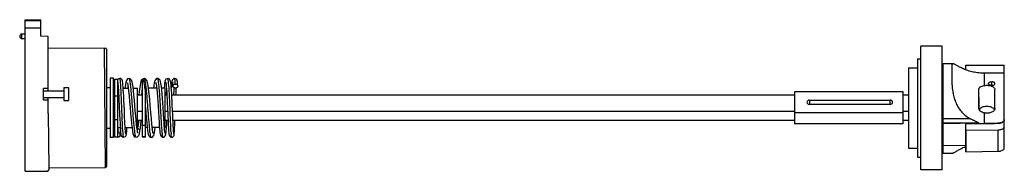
# Model space of a CAD drawing. Header units: millimetres. Extents: x 88 to 686, y 488 to 580.
import ezdxf

# ---------------------------------------------------------------- set-up
doc = ezdxf.new("R2010")
doc.units = ezdxf.units.MM
doc.header["$LTSCALE"] = 69.427808
doc.layers.get('0').update_dxf_attribs({"linetype": 'CONTINUOUS'})

msp = doc.modelspace()

# ---------------------------------------------------------------- linework, layer by layer
at = {"color": 7, "linetype": 'Continuous'}
for p, q in [((91.04, 487.85), (91.04, 579.85)), ((91.04, 579.85), (100.54, 579.85)), ((91.04, 579.35), (100.54, 579.35)), ((91.04, 574.96), (100.54, 574.96)), ((100.54, 569.78), (100.54, 579.85)), ((87.79, 570.35), (88.79, 571.35)), ((87.79, 570.35), (87.79, 569.35)), ((87.79, 569.35), (88.79, 568.35)), ((88.79, 571.35), (88.79, 568.35)), ((88.79, 571.35), (91.04, 571.35)), ((104.97, 569.74), (100.54, 569.78)), ((105.19, 536.7), (105.19, 569.38)), ((88.79, 568.35), (91.04, 568.35)), ((105.19, 562.85), (139.94, 562.55)), ((139.94, 490.15), (139.31, 562.55)), ((648.34, 563.77), (635.44, 563.77)), ((635.44, 488.77), (635.44, 563.77)), ((648.34, 488.77), (648.34, 563.77)), ((140.54, 561.95), (140.54, 490.75)), ((627.94, 550.59), (633.44, 550.59)), ((627.94, 550.59), (627.94, 501.95)), ((633.44, 556.12), (635.44, 556.12)), ((633.44, 556.12), (633.44, 496.42)), ((648.34, 551.61), (648.74, 551.61)), ((654.93, 553.16), (648.74, 553.16)), ((648.74, 553.16), (648.74, 498.94)), ((662.76, 552.24), (686.06, 552.24)), ((662.76, 549.45), (662.76, 552.24)), ((686.06, 519.18), (686.06, 552.24)), ((686.16, 501.82), (686.16, 552.16)), ((674.03, 539.91), (674.03, 547.38)), ((686.06, 547.38), (674.03, 547.37)), ((114.69, 538.62), (114.69, 530.77)), ((114.69, 538.62), (117.09, 538.62)), ((117.09, 538.57), (117.09, 538.62)), ((117.59, 538.57), (117.09, 538.57)), ((117.59, 530.83), (117.59, 538.57)), ((140.54, 538.78), (142.86, 538.78)), ((142.86, 544.34), (142.86, 508.34)), ((144.86, 544.34), (142.86, 544.34)), ((144.86, 508.34), (144.86, 544.34)), ((144.86, 538.78), (145.36, 538.78)), ((145.36, 543.85), (145.36, 508.85)), ((145.36, 543.85), (147.36, 543.85)), ((147.92, 544.03), (147.36, 543.5)), ((147.36, 508.85), (147.36, 543.85)), ((148.67, 544.23), (147.92, 544.03)), ((154.24, 544.2), (154.24, 544.2)), ((163.46, 544.22), (162.02, 543.55)), ((162.24, 543.85), (162.24, 508.85)), ((162.24, 543.85), (162.4, 543.85)), ((164.26, 543.96), (163.37, 544.23)), ((163.37, 544.23), (163.37, 544.23)), ((163.37, 544.23), (163.46, 544.22)), ((177.74, 544.22), (177.93, 544.21)), ((178.3, 541.29), (178.29, 541.37)), ((180.02, 539.46), (179.94, 538.25)), ((180.11, 540.7), (180.02, 539.46)), ((180.19, 541.64), (180.11, 540.7)), ((678.53, 539.98), (678.53, 542.19)), ((102.19, 531.13), (102.19, 538.17)), ((105.19, 538.17), (102.19, 538.17)), ((102.19, 536.7), (114.69, 536.7)), ((102.19, 532.7), (114.69, 532.7)), ((105.19, 522.82), (105.19, 532.7)), ((147.36, 533.4), (145.36, 533.4)), ((147.36, 538.35), (147.72, 538.35)), ((150.71, 538.35), (153.77, 538.35)), ((156.77, 538.35), (159.36, 538.35)), ((159.36, 514.35), (159.36, 538.35)), ((162.24, 534.01), (159.36, 534.01)), ((161.76, 534.27), (161.75, 534.2)), ((164.24, 508.85), (164.24, 536.3)), ((170.99, 538.35), (166.04, 538.35)), ((176.24, 538.35), (173.98, 538.35)), ((176.24, 514.35), (176.24, 538.35)), ((177.24, 534.01), (176.24, 534.01)), ((177.13, 535.85), (177.25, 533.72)), ((558.74, 534.01), (180.23, 534.01)), ((624.74, 536.02), (558.74, 536.02)), ((558.74, 536.02), (558.74, 516.56)), ((624.74, 516.56), (624.74, 536.02)), ((627.94, 534.01), (624.74, 534.01)), ((670.69, 532.65), (670.69, 526.05)), ((680.48, 525.92), (680.48, 537.24)), ((102.19, 531.13), (105.19, 531.13)), ((114.69, 530.77), (117.09, 530.77)), ((117.09, 530.77), (117.09, 530.83)), ((117.09, 530.83), (117.59, 530.83)), ((167.82, 519.45), (167.12, 527.8)), ((171.86, 527.55), (172.32, 520.33)), ((175.38, 519.29), (174.9, 526.67)), ((567.74, 531.03), (616.74, 531.03)), ((567.74, 531.03), (567.74, 528.39)), ((616.74, 528.39), (567.74, 528.39)), ((616.74, 528.39), (616.74, 531.03)), ((105.19, 522.82), (105.48, 489.85)), ((162.24, 524.07), (159.36, 524.07)), ((164.24, 526.54), (164.74, 520.51)), ((177.73, 524.07), (176.24, 524.07)), ((177.62, 526.55), (178, 517.88)), ((558.74, 524.07), (180.71, 524.07)), ((624.74, 523.41), (558.74, 523.41)), ((627.94, 524.07), (624.74, 524.07)), ((674.03, 516.85), (674.03, 523.24)), ((145.36, 519.22), (147.36, 519.22)), ((162.24, 518.68), (159.36, 518.68)), ((161.34, 516.04), (161.63, 518.74)), ((164.24, 515.67), (162.24, 515.67)), ((177.97, 518.68), (176.24, 518.68)), ((177.25, 517.89), (177.3, 518.68)), ((558.74, 518.68), (180.95, 518.68)), ((624.74, 516.56), (558.74, 516.56)), ((627.94, 518.68), (624.74, 518.68)), ((665.7, 519.77), (648.74, 519.77)), ((670.61, 517.13), (648.74, 517.13)), ((670.19, 516.97), (648.74, 516.6)), ((662.76, 516.62), (672.16, 516.76)), ((662.76, 499.67), (662.76, 516.62)), ((674.03, 516.85), (674.03, 516.82)), ((686.06, 514.38), (686.06, 518.93)), ((686.16, 519.1), (686.16, 519.09)), ((686.16, 519.09), (686.16, 519.08)), ((140.54, 513.92), (142.86, 513.92)), ((144.86, 513.92), (145.36, 513.92)), ((145.36, 508.85), (147.36, 508.85)), ((147.36, 514.35), (148.92, 514.35)), ((148.95, 511.12), (148.99, 513.2)), ((149.35, 509.96), (149.52, 509.43)), ((149.52, 509.43), (150.18, 508.7)), ((150.18, 508.7), (150.95, 508.49)), ((151.91, 514.35), (156.04, 514.35)), ((159.04, 514.35), (159.36, 514.35)), ((159.28, 512.62), (159.06, 514.18)), ((160.81, 512.17), (160.81, 512.17)), ((162.24, 508.9), (164.24, 508.9)), ((162.24, 508.85), (164.24, 508.85)), ((165.33, 514.35), (164.24, 514.35)), ((172.75, 514.35), (168.32, 514.35)), ((176.24, 514.35), (175.74, 514.35)), ((662.76, 512.53), (663.04, 512.53)), ((682.37, 512.83), (663.04, 512.53)), ((663.04, 499.67), (663.04, 512.53)), ((682.37, 499.97), (682.37, 512.83)), ((144.86, 508.34), (142.86, 508.34)), ((150.95, 508.49), (150.84, 508.49)), ((158.55, 508.47), (158.55, 508.47)), ((167.71, 508.48), (167.71, 508.48)), ((662.76, 503.54), (648.74, 503.35)), ((627.94, 501.95), (633.44, 501.95)), ((648.34, 500.92), (648.74, 500.92)), ((648.74, 498.94), (654.87, 498.94)), ((662.76, 499.67), (663.04, 499.67)), ((663.04, 499.68), (682.37, 499.97)), ((633.44, 496.42), (635.44, 496.42)), ((91.04, 487.85), (105.19, 487.85)), ((105.19, 487.85), (105.19, 488.45)), ((105.49, 488.45), (105.19, 488.45)), ((105.48, 489.85), (139.94, 490.15)), ((105.48, 489.85), (105.49, 488.45)), ((648.34, 488.77), (635.44, 488.77))]:
    msp.add_line(p, q, dxfattribs=at)
for points in [[(147.39, 541.88), (147.46, 541.4), (147.53, 540.69), (147.62, 539.74), (147.71, 538.54)], [(147.71, 538.54), (147.8, 537.07), (147.9, 535.34)], [(150.45, 541.55), (150.35, 542.28), (150.25, 542.83), (150.05, 543.38), (149.23, 544.12), (148.67, 544.23)], [(151.11, 530.96), (150.99, 533.35), (150.88, 535.59), (150.76, 537.58), (150.65, 539.25), (150.55, 540.56), (150.45, 541.55)], [(154.24, 544.2), (153.29, 543.88), (152.61, 543), (152.31, 542.03), (152.06, 540.62), (151.81, 538.69), (151.77, 538.35)], [(153.15, 541.78), (153.26, 541.43), (153.47, 540.42), (153.72, 538.77), (153.99, 536.5), (154.28, 533.61), (154.59, 530.21), (154.91, 526.54), (155.21, 522.88), (155.51, 519.51), (155.79, 516.57), (156.06, 514.15), (156.32, 512.24), (156.58, 510.81), (156.89, 509.75), (157.6, 508.79), (158.55, 508.47)], [(159.06, 514.18), (158.82, 516.19), (158.58, 518.62), (158.33, 521.42), (158.06, 524.5), (157.79, 527.75), (157.52, 530.98), (157.24, 534.03), (156.96, 536.77), (156.68, 539.09), (156.41, 540.9), (156.14, 542.21), (155.82, 543.13), (154.99, 544.01), (154.24, 544.2)], [(162.02, 543.55), (161.49, 542.5), (161.12, 541.06), (160.75, 538.96), (160.38, 536.14), (160.19, 534.48)], [(167.12, 527.8), (166.79, 531.44), (166.46, 534.86), (166.12, 537.8), (165.79, 540.12), (165.45, 541.8), (165.08, 542.96), (164.26, 543.96)], [(171.56, 544.22), (170.88, 544.07), (170.02, 543.21), (169.73, 542.4), (169.49, 541.29), (169.26, 539.79), (169.09, 538.35)], [(170.42, 541.84), (170.49, 541.62), (170.65, 540.84), (170.84, 539.59), (171.04, 537.88), (171.25, 535.74), (171.45, 533.25), (171.66, 530.48), (171.86, 527.55)], [(174.9, 526.67), (174.72, 529.41), (174.52, 532.16), (174.32, 534.82), (174.1, 537.28), (173.87, 539.4), (173.64, 541.05), (173.41, 542.26), (173.12, 543.13), (172.33, 544.02), (171.56, 544.22)], [(176, 542.37), (175.85, 541.47), (175.69, 540.2), (175.53, 538.52)], [(177.93, 544.21), (176.65, 543.77), (176.19, 543.05), (176, 542.37)], [(176.5, 541.98), (176.52, 541.91), (176.61, 541.41), (176.73, 540.53), (176.86, 539.29), (176.99, 537.73), (177.13, 535.85)], [(178.92, 543.68), (177.66, 544.22), (177.74, 544.22)], [(179.48, 542.34), (179.31, 543), (178.92, 543.68)], [(180.54, 527.83), (180.43, 530.29), (180.3, 532.75), (180.16, 535.08), (180.03, 537.16), (179.89, 538.92), (179.76, 540.35), (179.62, 541.47), (179.48, 542.34)], [(181.94, 544.22), (181.46, 544.14), (180.59, 543.42), (180.38, 542.87), (180.28, 542.34), (180.19, 541.64)], [(180.59, 542.14), (180.61, 542.05), (180.63, 541.9), (180.7, 541.38), (180.76, 540.61), (180.83, 539.59), (180.84, 539.49)], [(183.03, 543.75), (181.83, 544.21), (181.94, 544.22)], [(183.74, 540.81), (183.67, 541.68), (183.59, 542.35), (183.55, 542.62), (183.43, 543.1), (183.03, 543.75)], [(147.9, 535.34), (148, 533.37), (148.11, 531.19)], [(177.25, 533.72), (177.38, 531.41), (177.5, 528.99), (177.62, 526.55)], [(182.72, 534.01), (182.78, 535.36), (182.87, 537.06), (182.95, 538.51)], [(148.11, 531.19), (148.28, 527.52), (148.52, 522.06)], [(151.58, 520.44), (151.38, 524.88), (151.11, 530.96)], [(181.05, 516.61), (180.89, 520.14), (180.8, 522.16), (180.54, 527.83)], [(148.52, 522.06), (148.64, 519.46), (148.75, 517.19), (148.86, 515.26), (148.96, 513.66), (149.06, 512.36), (149.15, 511.33)], [(152.27, 510.62), (152.25, 510.69), (152.19, 511.06), (152.11, 511.69), (152.03, 512.58), (151.95, 513.71), (151.86, 515.08), (151.77, 516.67), (151.68, 518.46), (151.58, 520.44)], [(160.81, 512.17), (160.94, 512.95), (161.34, 516.04)], [(164.74, 520.51), (165.01, 517.45), (165.26, 514.91)], [(165.26, 514.91), (165.49, 512.89), (165.71, 511.36), (165.93, 510.27), (166.21, 509.46), (167.09, 508.61), (167.71, 508.48)], [(168.88, 510.82), (168.83, 510.98), (168.68, 511.69), (168.49, 512.91), (168.29, 514.62), (168.07, 516.8), (167.82, 519.45)], [(172.32, 520.33), (172.49, 517.82), (172.64, 515.66), (172.78, 513.89), (172.91, 512.48), (173.03, 511.38), (173.15, 510.54)], [(175.77, 513.93), (175.65, 515.45), (175.52, 517.24), (175.38, 519.29)], [(176.64, 510.59), (176.76, 511.47), (176.88, 512.64), (177, 514.1), (177.12, 515.86), (177.25, 517.89)], [(178, 517.88), (178.08, 516.16), (178.16, 514.66), (178.23, 513.38), (178.3, 512.3), (178.36, 511.42)], [(181.46, 510.49), (181.46, 510.52), (181.42, 510.79), (181.37, 511.28), (181.32, 511.95), (181.26, 512.81), (181.19, 513.86), (181.12, 515.13), (181.05, 516.61)], [(181.83, 511.74), (181.89, 512.8), (181.96, 514.11), (182.03, 515.67), (182.1, 517.47), (182.15, 518.68)], [(148.44, 508.9), (148.77, 509.35), (148.9, 509.81), (148.91, 509.98), (148.92, 510.15), (148.93, 510.38), (148.95, 511.12)], [(149.15, 511.33), (149.24, 510.56), (149.35, 509.96)], [(150.84, 508.49), (152.07, 508.97), (152.48, 509.68), (152.62, 510.28), (152.73, 511.05)], [(152.73, 511.05), (152.84, 512.08), (152.96, 513.41), (153.04, 514.35)], [(158.55, 508.47), (159.29, 508.66), (160.13, 509.54), (160.31, 509.98), (160.6, 511.07), (160.81, 512.17)], [(159.65, 510.89), (159.64, 510.92), (159.48, 511.51), (159.28, 512.62)], [(167.71, 508.48), (168.41, 508.65), (169.23, 509.51), (169.49, 510.3), (169.7, 511.34), (169.89, 512.74), (170.07, 514.35)], [(173.15, 510.54), (173.29, 509.88), (173.52, 509.3), (174.38, 508.57), (174.89, 508.48)], [(174.89, 508.48), (175.49, 508.61), (176.29, 509.34), (176.51, 509.93), (176.64, 510.59)], [(176.17, 510.68), (176.17, 510.69), (176.1, 511.04), (176, 511.72), (175.89, 512.69), (175.77, 513.93)], [(178.36, 511.42), (178.42, 510.73), (178.49, 510.2), (178.56, 509.78), (178.75, 509.27), (179.62, 508.55), (180.09, 508.47)], [(180.09, 508.47), (180.64, 508.58), (181.45, 509.31), (181.62, 509.83), (181.7, 510.31), (181.76, 510.92), (181.83, 511.74)]]:
    msp.add_lwpolyline(points, dxfattribs=at)
for centre, radius, start, end in [((104.78, 569.38), 0.411, 0, 61.46158), ((139.94, 561.95), 0.6, 359.98165, 89.50242), ((91.31, 536.92), 57.96, 4.6784, 5.28529), ((162.4, 543.64), 0.205, 82.36981, 89.97485), ((163.37, 544.08), 0.144, 79.65869, 89.94784), ((23.26, 522.17), 142.35, 5.85692, 6.64235), ((198.93, 534.37), 28.46, 170.02265, 171.33364), ((134.91, 536.58), 37.68, 7.82045, 7.97351), ((177.74, 544.17), 0.0546, 82.15418, 89.96406), ((126.96, 536.45), 51.57, 5.473, 6.28192), ((79.08, 534.87), 103.42, 3.27038, 3.57616), ((61.59, 532.57), 609.1, 359.39561, 0.00696), ((56.34, 532.63), 614.36, 0.00162, 0.45339), ((673.69, 540.62), 23.91, 261.57353, 266.32111), ((679.13, 523.91), 10.89, 218.52882, 219.13932), ((673.71, 540.88), 24.03, 262.74638, 270.74818), ((622.92, 4268.57), 3752.07, 270.78044, 270.90627), ((713.52, -1688.75), 2205.93, 90.81174, 91.02576), ((680.97, 516.91), 1.29, 1.92445, 2.65156), ((684.81, 519.1), 1.35, 358.96756, 359.52036), ((147.46, 510.07), 1.59, 229.65606, 242.90924), ((199.14, 514.67), 48.72, 184.35097, 185.25264), ((159.34, 512.02), 1.62, 90.03776, 97.48035), ((128.32, 519.54), 31.58, 349.23484, 350.21847), ((208.74, 516.41), 42.01, 187.39224, 187.88662), ((126.87, 519.81), 41.94, 351.80819, 352.28842), ((226.3, 515.94), 52.1, 185.46816, 186.1166), ((297.8, 518.23), 118.22, 183.34242, 183.49431), ((262, 516.01), 82.35, 183.47143, 183.93027), ((675.17, 471.98), 33.33, 111.41212, 111.9134), ((139.94, 490.75), 0.6, 270.74999, 360)]:
    msp.add_arc(centre, radius, start, end, dxfattribs=at)
for points, knots in [([(654.93, 553.16), (654.85, 553.16), (654.69, 553.13), (654.5, 552.96), (654.38, 552.69), (654.3, 552.34), (654.25, 551.89), (654.22, 551.35), (654.2, 550.71), (654.19, 549.69), (654.18, 548.19), (654.19, 546.14), (654.22, 543.79), (654.31, 541.17), (654.53, 538.33), (654.95, 535.32), (655.65, 532.23), (656.74, 529.14), (658.29, 526.21), (660.32, 523.57), (662.8, 521.37), (664.7, 520.24), (665.7, 519.77)], [0, 0, 0, 0, 0.006197, 0.012188, 0.019518, 0.02898, 0.040849, 0.055201, 0.072017, 0.091249, 0.13671, 0.191018, 0.253462, 0.323069, 0.398782, 0.47945, 0.563794, 0.650429, 0.738036, 0.82566, 0.912926, 1, 1, 1, 1]), ([(673.24, 547.39), (672.07, 547.42), (669.77, 547.57), (666.45, 548.2), (663.42, 549.12), (660.79, 550.2), (658.63, 551.29), (657.16, 552.13), (656.22, 552.66), (655.7, 552.93), (655.29, 553.11), (655.03, 553.16), (654.93, 553.16)], [0, 0, 0, 0, 0.18035, 0.355222, 0.520013, 0.668723, 0.794796, 0.892791, 0.930364, 0.960366, 0.983246, 1, 1, 1, 1]), ([(686.16, 552.16), (686.16, 552.18), (686.14, 552.23), (686.09, 552.24), (686.06, 552.24)], [0, 0, 0, 0, 0.466223, 1, 1, 1, 1]), ([(149.02, 542.26), (148.99, 542.54), (148.94, 543.02), (148.86, 543.66), (148.78, 543.99), (148.72, 544.23), (148.67, 544.23)], [0, 0, 0, 0, 0.420806, 0.730197, 0.92321, 1, 1, 1, 1]), ([(150.57, 510.98), (150.4, 513.15), (150.1, 519.77), (149.76, 528.47), (149.4, 536.52), (149.2, 540.12), (149.07, 541.65)], [0, 0, 0, 0, 0.212562, 0.647902, 0.850273, 1, 1, 1, 1]), ([(153.61, 539.53), (153.6, 539.46), (153.54, 539.15), (153.49, 538.84), (153.46, 538.61)], [0, 0, 0, 0, 0.231791, 1, 1, 1, 1]), ([(154.91, 542.17), (154.86, 542.47), (154.77, 542.97), (154.6, 543.62), (154.47, 544.01), (154.31, 544.2), (154.24, 544.2)], [0, 0, 0, 0, 0.412143, 0.712582, 0.903702, 1, 1, 1, 1]), ([(157.68, 512.1), (157.39, 514.4), (156.94, 519.64), (156.33, 527.67), (155.79, 534.53), (155.31, 539.32), (155.06, 541.31), (154.91, 542.17)], [0, 0, 0, 0, 0.230483, 0.521787, 0.800345, 0.913813, 1, 1, 1, 1]), ([(163.92, 538.63), (163.81, 539.35), (163.6, 540.64), (163.26, 542.25), (162.94, 543.25), (162.66, 543.72), (162.5, 543.84), (162.43, 543.84)], [0, 0, 0, 0, 0.400267, 0.703348, 0.901084, 0.961035, 1, 1, 1, 1]), ([(164.66, 538.64), (164.56, 539.41), (164.39, 540.77), (164.1, 542.49), (163.83, 543.56), (163.6, 544.07), (163.47, 544.21), (163.4, 544.22)], [0, 0, 0, 0, 0.40319, 0.708169, 0.90689, 0.965408, 1, 1, 1, 1]), ([(164.24, 536.3), (164.21, 536.51), (164.11, 537.28), (164, 538.06), (163.92, 538.63)], [0, 0, 0, 0, 0.262574, 1, 1, 1, 1]), ([(172.22, 541.81), (172.17, 542.16), (172.09, 542.75), (171.92, 543.53), (171.79, 543.97), (171.63, 544.22), (171.56, 544.22)], [0, 0, 0, 0, 0.411091, 0.715907, 0.909874, 1, 1, 1, 1]), ([(174.44, 510.98), (174.23, 513.14), (173.91, 518.27), (173.45, 526.34), (173.01, 533.47), (172.6, 538.59), (172.37, 540.77), (172.24, 541.71)], [0, 0, 0, 0, 0.212016, 0.499663, 0.787295, 0.907327, 1, 1, 1, 1]), ([(178.21, 542.09), (178.18, 542.4), (178.12, 542.92), (178.01, 543.6), (177.91, 543.98), (177.81, 544.21), (177.75, 544.22)], [0, 0, 0, 0, 0.414369, 0.721099, 0.914618, 1, 1, 1, 1]), ([(179.78, 511.34), (179.66, 513.48), (179.45, 518.46), (179.14, 526.29), (178.79, 534.13), (178.5, 539.14), (178.3, 541.29)], [0, 0, 0, 0, 0.214709, 0.498868, 0.783644, 1, 1, 1, 1]), ([(180.84, 539.49), (180.83, 539.66), (180.89, 540.01), (181.24, 540.43), (181.75, 540.7), (182.14, 540.77), (182.34, 540.77)], [0, 0, 0, 0, 0.225136, 0.463772, 0.725804, 1, 1, 1, 1]), ([(182.32, 538.35), (181.96, 538.35), (181.42, 538.52), (180.94, 539.02), (180.85, 539.34), (180.84, 539.49)], [0, 0, 0, 0, 0.531374, 0.773269, 1, 1, 1, 1]), ([(181.56, 538.78), (181.53, 538.46), (181.42, 536.92), (181.34, 535.37), (181.28, 534.16)], [0, 0, 0, 0, 0.209428, 1, 1, 1, 1]), ([(181.95, 544.22), (181.95, 544.22), (181.94, 544.22), (181.94, 544.22), (181.94, 544.22)], [0, 0, 0, 0, 0.508944, 1, 1, 1, 1]), ([(182.31, 541.33), (182.28, 541.73), (182.23, 542.44), (182.16, 543.25), (182.09, 543.74), (182.05, 543.98), (182.01, 544.13), (181.97, 544.21), (181.95, 544.22)], [0, 0, 0, 0, 0.416908, 0.726558, 0.838403, 0.920598, 0.973706, 1, 1, 1, 1]), ([(183.82, 539.63), (183.83, 539.47), (183.77, 539.12), (183.43, 538.7), (182.92, 538.42), (182.52, 538.35), (182.32, 538.35)], [0, 0, 0, 0, 0.225134, 0.463778, 0.725812, 1, 1, 1, 1]), ([(182.34, 540.77), (182.7, 540.77), (183.25, 540.61), (183.72, 540.11), (183.81, 539.79), (183.82, 539.63)], [0, 0, 0, 0, 0.53138, 0.773269, 1, 1, 1, 1]), ([(670.67, 537.49), (670.67, 537.63), (670.71, 537.93), (670.89, 538.34), (671.19, 538.71), (671.75, 539.18), (672.72, 539.62), (673.56, 539.83), (674.03, 539.91)], [0, 0, 0, 0, 0.096688, 0.19467, 0.299249, 0.414453, 0.683356, 1, 1, 1, 1]), ([(674.03, 539.91), (674.78, 540.05), (675.94, 540.09), (677.42, 539.86), (678.43, 539.54), (679.29, 539.1), (679.95, 538.56), (680.38, 537.93), (680.48, 537.46), (680.48, 537.24)], [0, 0, 0, 0, 0.298657, 0.445441, 0.583252, 0.708044, 0.817749, 0.913356, 1, 1, 1, 1]), ([(676.58, 541.09), (676.58, 541.16), (676.61, 541.31), (676.73, 541.53), (676.91, 541.72), (677.26, 541.95), (677.81, 542.14), (678.28, 542.19), (678.53, 542.19)], [0, 0, 0, 0, 0.089718, 0.186118, 0.293783, 0.414609, 0.691967, 1, 1, 1, 1]), ([(678.53, 539.98), (678.28, 539.98), (677.81, 540.04), (677.26, 540.23), (676.92, 540.46), (676.73, 540.65), (676.61, 540.86), (676.58, 541.02), (676.58, 541.09)], [0, 0, 0, 0, 0.307998, 0.585372, 0.706213, 0.813891, 0.910294, 1, 1, 1, 1]), ([(680.48, 541.09), (680.48, 541.16), (680.45, 541.31), (680.34, 541.53), (680.15, 541.72), (679.81, 541.95), (679.26, 542.15), (678.78, 542.19), (678.53, 542.19)], [0, 0, 0, 0, 0.089697, 0.186082, 0.293769, 0.414661, 0.6919, 1, 1, 1, 1]), ([(678.53, 539.98), (678.78, 539.99), (679.26, 540.03), (679.81, 540.23), (680.15, 540.46), (680.34, 540.65), (680.46, 540.86), (680.48, 541.02), (680.48, 541.09)], [0, 0, 0, 0, 0.308048, 0.585433, 0.706251, 0.813913, 0.910301, 1, 1, 1, 1]), ([(162.24, 537.63), (162.19, 537.37), (162.02, 536.26), (161.87, 535.14), (161.76, 534.27)], [0, 0, 0, 0, 0.225664, 1, 1, 1, 1]), ([(167.08, 511.01), (166.87, 512.65), (166.51, 516.54), (166.02, 522.87), (165.5, 529.79), (165.1, 534.46), (164.87, 536.7)], [0, 0, 0, 0, 0.193141, 0.454069, 0.738673, 1, 1, 1, 1]), ([(177.04, 537.44), (177.01, 537.19), (176.91, 536.08), (176.82, 534.96), (176.76, 534.1)], [0, 0, 0, 0, 0.227005, 1, 1, 1, 1]), ([(567.74, 531.03), (567.36, 531.03), (566.6, 530.79), (566.24, 530.05), (566.24, 529.71)], [0, 0, 0, 0, 0.522752, 1, 1, 1, 1]), ([(566.24, 529.71), (566.24, 529.37), (566.6, 528.63), (567.36, 528.39), (567.74, 528.39)], [0, 0, 0, 0, 0.477248, 1, 1, 1, 1]), ([(618.24, 529.71), (618.24, 530.05), (617.87, 530.79), (617.11, 531.03), (616.74, 531.03)], [0, 0, 0, 0, 0.477248, 1, 1, 1, 1]), ([(616.74, 528.39), (617.11, 528.39), (617.87, 528.63), (618.24, 529.37), (618.24, 529.71)], [0, 0, 0, 0, 0.522752, 1, 1, 1, 1]), ([(680.27, 525.21), (680.13, 525.46), (679.71, 525.95), (678.84, 526.51), (677.76, 526.92), (676.53, 527.16), (675.23, 527.21), (673.96, 527.07), (672.79, 526.74), (672.1, 526.39), (671.8, 526.18)], [0, 0, 0, 0, 0.094407, 0.204709, 0.330327, 0.467135, 0.609146, 0.749559, 0.881659, 1, 1, 1, 1]), ([(674.03, 523.24), (673.56, 523.33), (672.68, 523.6), (671.73, 524.2), (671.17, 524.79), (670.88, 525.23), (670.7, 525.69), (670.66, 526), (670.66, 526.15)], [0, 0, 0, 0, 0.302092, 0.57303, 0.694116, 0.80493, 0.905913, 1, 1, 1, 1]), ([(671.8, 526.18), (671.71, 526.11), (671.39, 525.84), (671.12, 525.52), (670.97, 525.26)], [0, 0, 0, 0, 0.267992, 1, 1, 1, 1]), ([(680.48, 525.92), (680.48, 525.69), (680.38, 525.22), (679.95, 524.59), (679.29, 524.05), (678.44, 523.61), (677.43, 523.29), (675.95, 523.05), (674.78, 523.1), (674.03, 523.24)], [0, 0, 0, 0, 0.086606, 0.182075, 0.291667, 0.416411, 0.554223, 0.701069, 1, 1, 1, 1]), ([(160.06, 518.62), (160.01, 518.2), (159.82, 516.71), (159.62, 515.23), (159.44, 514.17)], [0, 0, 0, 0, 0.283973, 1, 1, 1, 1]), ([(665.7, 519.77), (666.12, 519.54), (666.76, 519.21), (667.62, 518.78), (668.26, 518.46), (668.9, 518.14), (669.42, 517.88), (669.83, 517.67), (670.12, 517.51), (670.39, 517.34), (670.55, 517.21), (670.61, 517.13)], [0, 0, 0, 0, 0.258764, 0.387722, 0.515983, 0.643149, 0.768522, 0.830078, 0.890297, 0.948028, 1, 1, 1, 1]), ([(670.19, 516.97), (670.23, 516.97), (670.32, 516.97), (670.45, 516.98), (670.57, 517), (670.63, 517), (670.69, 517.03), (670.68, 517.04)], [0, 0, 0, 0, 0.260537, 0.520359, 0.778167, 0.904405, 1, 1, 1, 1]), ([(672.16, 516.76), (672.47, 516.76), (673.1, 516.79), (673.72, 516.82), (674.03, 516.82)], [0, 0, 0, 0, 0.500084, 1, 1, 1, 1]), ([(686.06, 519.18), (686.06, 519.04), (686.01, 518.74), (685.78, 518.32), (685.42, 517.94), (684.76, 517.48), (683.69, 517.09), (682.76, 516.98), (682.27, 516.97)], [0, 0, 0, 0, 0.090054, 0.186643, 0.29425, 0.414828, 0.691625, 1, 1, 1, 1]), ([(682.27, 516.95), (682.73, 516.96), (683.61, 517.06), (684.62, 517.41), (685.28, 517.81), (685.66, 518.15), (685.93, 518.52), (686.04, 518.79), (686.06, 518.93)], [0, 0, 0, 0, 0.30237, 0.577748, 0.699831, 0.810022, 0.909167, 1, 1, 1, 1]), ([(686.16, 519.08), (686.16, 519.08), (686.16, 519.07), (686.13, 519.07), (686.11, 519.05), (686.1, 519.04)], [0, 0, 0, 0, 0.124359, 0.331968, 1, 1, 1, 1]), ([(686.16, 519.1), (686.16, 519.11), (686.15, 519.14), (686.13, 519.16), (686.13, 519.16)], [0, 0, 0, 0, 0.727009, 1, 1, 1, 1]), ([(147.38, 511.48), (147.67, 511.49), (148.28, 511.31), (148.89, 510.59), (148.96, 509.65), (148.65, 509.1), (148.44, 508.9)], [0, 0, 0, 0, 0.250405, 0.499989, 0.75094, 1, 1, 1, 1]), ([(147.5, 514.12), (147.49, 513.75), (147.48, 513.22), (147.46, 512.56), (147.45, 512.19), (147.44, 511.9), (147.44, 511.68), (147.41, 511.57), (147.42, 511.49), (147.41, 511.48)], [0, 0, 0, 0, 0.429439, 0.600328, 0.74144, 0.852357, 0.93267, 0.981979, 1, 1, 1, 1]), ([(150.95, 508.49), (150.91, 508.49), (150.84, 508.69), (150.77, 508.98), (150.7, 509.54), (150.65, 509.96), (150.63, 510.21)], [0, 0, 0, 0, 0.07735, 0.267711, 0.575765, 1, 1, 1, 1]), ([(158.55, 508.47), (158.44, 508.47), (158.24, 508.88), (158.08, 509.53), (157.86, 510.7), (157.74, 511.58), (157.68, 512.1)], [0, 0, 0, 0, 0.085833, 0.281799, 0.58932, 1, 1, 1, 1]), ([(159.34, 513.64), (159.33, 513.58), (159.28, 513.34), (159.23, 513.1), (159.19, 512.92)], [0, 0, 0, 0, 0.267115, 1, 1, 1, 1]), ([(160.82, 512.17), (160.85, 512.35), (160.82, 512.74), (160.5, 513.24), (159.97, 513.55), (159.55, 513.64), (159.34, 513.64)], [0, 0, 0, 0, 0.232184, 0.472765, 0.730642, 1, 1, 1, 1]), ([(167.71, 508.48), (167.64, 508.48), (167.51, 508.7), (167.4, 509.1), (167.25, 509.79), (167.17, 510.33), (167.13, 510.65)], [0, 0, 0, 0, 0.08632, 0.276176, 0.581933, 1, 1, 1, 1]), ([(174.89, 508.48), (174.84, 508.48), (174.76, 508.69), (174.68, 509.02), (174.58, 509.64), (174.53, 510.11), (174.5, 510.39)], [0, 0, 0, 0, 0.077912, 0.267666, 0.576834, 1, 1, 1, 1]), ([(180.09, 508.47), (180.07, 508.47), (180.04, 508.52), (180, 508.67), (179.95, 509.04), (179.9, 509.62), (179.86, 510.09), (179.84, 510.36)], [0, 0, 0, 0, 0.021858, 0.071122, 0.261789, 0.573536, 1, 1, 1, 1]), ([(686.06, 514.38), (685.92, 514.14), (685.49, 513.69), (684.62, 513.22), (683.55, 512.91), (682.77, 512.83), (682.37, 512.83)], [0, 0, 0, 0, 0.199633, 0.437679, 0.709072, 1, 1, 1, 1]), ([(686.16, 514.5), (686.16, 514.51), (686.16, 514.52), (686.15, 514.52), (686.13, 514.49), (686.1, 514.45), (686.08, 514.41), (686.06, 514.38)], [0, 0, 0, 0, 0.068479, 0.094367, 0.170786, 0.531357, 1, 1, 1, 1]), ([(654.87, 498.94), (655, 498.94), (655.32, 499.03), (655.84, 499.29), (656.53, 499.69), (657.39, 500.22), (658.45, 500.83), (660.22, 501.8), (661.69, 502.48), (662.73, 502.9)], [0, 0, 0, 0, 0.044538, 0.109933, 0.199406, 0.314032, 0.453441, 0.616072, 1, 1, 1, 1]), ([(682.37, 499.97), (682.77, 499.98), (683.55, 500.06), (684.62, 500.37), (685.49, 500.84), (685.92, 501.29), (686.06, 501.53)], [0, 0, 0, 0, 0.290926, 0.562319, 0.800375, 1, 1, 1, 1]), ([(686.06, 501.53), (686.09, 501.57), (686.12, 501.64), (686.15, 501.73), (686.16, 501.79), (686.16, 501.82)], [0, 0, 0, 0, 0.446009, 0.700317, 1, 1, 1, 1])]:
    msp.add_open_spline(points, degree=3, knots=knots, dxfattribs=at)
for points in [[(674.03, 547.38), (673.77, 547.38), (673.5, 547.38), (673.24, 547.39)], [(686.06, 519.18), (686.07, 519.18), (686.08, 519.18), (686.09, 519.18)], [(686.1, 519.04), (686.08, 519.01), (686.07, 518.97), (686.06, 518.93)], [(686.13, 519.16), (686.12, 519.17), (686.1, 519.17), (686.09, 519.18)], [(147.06, 508.53), (146.95, 508.56), (146.84, 508.6), (146.73, 508.65)], [(148.44, 508.9), (148.17, 508.65), (147.78, 508.49), (147.41, 508.49)], [(147.41, 508.49), (147.29, 508.49), (147.18, 508.5), (147.06, 508.53)]]:
    msp.add_open_spline(points, degree=3, dxfattribs=at)

doc.saveas('drawing.dxf')
